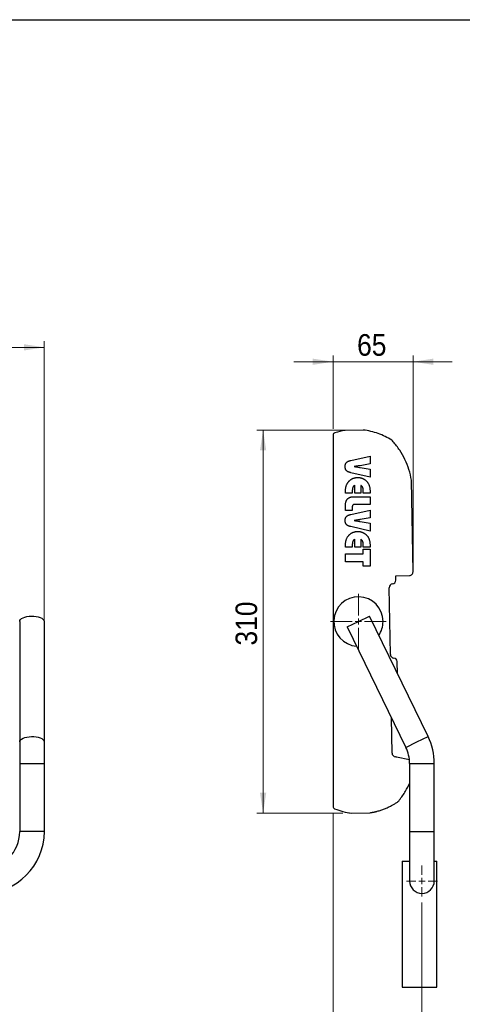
# Model space of a CAD drawing. Header units: millimetres. Extents: x 5 to 415, y 5 to 292.
# Tile 3 of 5: x 138 to 210, y 128 to 287. Entities that reach past the tile are written whole.
import ezdxf

# ---------------------------------------------------------------- set-up
doc = ezdxf.new("R2010")
doc.units = ezdxf.units.MM
doc.linetypes.add('SLD-Centrada-trazos-largos', pattern=[19.05, 15.24, -1.27, 1.27, -1.27])
doc.linetypes.add('SLD-Continua', pattern=[0])
doc.styles.add('SLDTEXTSTYLE0', font='GOTHIC.TTF', dxfattribs={"width": 0.913})
doc.dimstyles.new('SLDDIMSTYLE0', dxfattribs={"dimtxt": 3.5, "dimasz": 3.302, "dimexe": 0, "dimexo": 0.0625, "dimgap": 0.875, "dimtad": 1, "dimdec": 0, "dimlfac": 5, "dimrnd": 1e-09, "dimzin": 12, "dimdsep": 46, "dimtxsty": 'SLDTEXTSTYLE0', "dimsah": 1, "dimcen": 0.09, "dimadec": 0, "dimazin": 3, "dimtfac": 1, "dimtdec": 0, "dimtofl": 0, "dimtmove": 0, "dimatfit": 3, "dimfxl": 1, "dimfrac": 2, "dimtolj": 1, "dimtzin": 12, "dimarcsym": 0})
doc.dimstyles.new('SLDDIMSTYLE1', dxfattribs={"dimtxt": 3.5, "dimasz": 3.302, "dimexe": 0, "dimexo": 0.0625, "dimgap": 0.875, "dimtad": 1, "dimdec": 0, "dimlfac": 5, "dimrnd": 1e-09, "dimzin": 12, "dimdsep": 46, "dimtxsty": 'SLDTEXTSTYLE0', "dimsah": 1, "dimcen": 0.09, "dimadec": 0, "dimazin": 3, "dimtfac": 1, "dimtdec": 0, "dimtmove": 0, "dimatfit": 0, "dimfxl": 1, "dimfrac": 2, "dimtolj": 1, "dimtzin": 12, "dimarcsym": 0})
doc.dimstyles.new('SLDDIMSTYLE2', dxfattribs={"dimtxt": 3.5, "dimasz": 3.302, "dimexe": 0, "dimexo": 0.0625, "dimgap": 0.875, "dimtad": 1, "dimlfac": 5, "dimrnd": 1e-09, "dimzin": 12, "dimdsep": 46, "dimtxsty": 'SLDTEXTSTYLE0', "dimsah": 1, "dimcen": 0.09, "dimadec": 0, "dimazin": 3, "dimtfac": 1, "dimtmove": 0, "dimatfit": 0, "dimfxl": 1, "dimfrac": 2, "dimtolj": 1, "dimtzin": 12, "dimarcsym": 0})
doc.dimstyles.new('SLDDIMSTYLE3', dxfattribs={"dimtxt": 3.5, "dimasz": 3.302, "dimexe": 0, "dimexo": 0.0625, "dimgap": 0.875, "dimtad": 1, "dimlfac": 5, "dimrnd": 1e-09, "dimzin": 12, "dimdsep": 46, "dimtxsty": 'SLDTEXTSTYLE0', "dimsah": 1, "dimcen": 0.09, "dimadec": 0, "dimazin": 3, "dimtfac": 1, "dimtofl": 0, "dimtmove": 0, "dimatfit": 3, "dimfxl": 1, "dimfrac": 2, "dimtolj": 1, "dimtzin": 12, "dimarcsym": 0})

# ---------------------------------------------------------------- blocks, each defined once
blk = doc.blocks.new('_D')
at = {"color": 7, "linetype": 'SLD-Continua', "lineweight": 0}
for p, q in [((191.55, 220.53), (176.5, 220.53)), ((177.5, 158.49), (177.5, 220.53)), ((190.42, 158.49), (176.5, 158.49))]:
    blk.add_line(p, q, dxfattribs=at)
at = {"color": 7, "linetype": 'SLD-Continua', "lineweight": 18}
for points in [[(177.5, 220.53), (176.99, 217.23), (178.01, 217.23)], [(177.5, 158.49), (178.01, 161.79), (176.99, 161.79)]]:
    blk.add_solid(points, dxfattribs=at)
at = {"color": 7, "linetype": 'SLD-Continua', "lineweight": 18, "insert": (173.03, 185.63), "char_height": 3.5, "attachment_point": 1, "rotation": 90, "style": 'SLDTEXTSTYLE0'}
blk.add_mtext('310', dxfattribs=at)
blk = doc.blocks.new('_D_1')
at = {"color": 7, "linetype": 'SLD-Continua', "lineweight": 0}
for p, q in [((188.85, 231.6), (182.5, 231.6)), ((188.85, 220.71), (188.85, 232.6)), ((188.85, 231.6), (201.81, 231.6)), ((201.81, 198.57), (201.81, 232.6)), ((201.81, 231.6), (208.16, 231.6))]:
    blk.add_line(p, q, dxfattribs=at)
at = {"color": 7, "linetype": 'SLD-Continua', "lineweight": 18}
for points in [[(188.85, 231.6), (185.55, 232.1), (185.55, 231.09)], [(201.81, 231.6), (205.11, 231.09), (205.11, 232.1)]]:
    blk.add_solid(points, dxfattribs=at)
at = {"color": 7, "linetype": 'SLD-Continua', "lineweight": 18, "insert": (192.74, 236.07), "char_height": 3.5, "attachment_point": 1, "style": 'SLDTEXTSTYLE0'}
blk.add_mtext('65', dxfattribs=at)
blk = doc.blocks.new('_D_2')
at = {"color": 7, "linetype": 'SLD-Continua', "lineweight": 0}
for p, q in [((188.85, 158.54), (188.85, 115.29)), ((203.25, 143.99), (203.25, 115.29)), ((188.85, 116.29), (182.5, 116.29)), ((188.85, 116.29), (203.25, 116.29)), ((203.25, 116.29), (209.6, 116.29))]:
    blk.add_line(p, q, dxfattribs=at)
at = {"color": 7, "linetype": 'SLD-Continua', "lineweight": 18}
for points in [[(188.85, 116.29), (185.55, 116.8), (185.55, 115.78)], [(203.25, 116.29), (206.55, 115.78), (206.55, 116.8)]]:
    blk.add_solid(points, dxfattribs=at)
at = {"color": 7, "linetype": 'SLD-Continua', "lineweight": 18, "insert": (193.46, 120.76), "char_height": 3.5, "attachment_point": 1, "style": 'SLDTEXTSTYLE0'}
blk.add_mtext('72', dxfattribs=at)
blk = doc.blocks.new('SW_CENTERMARKSYMBOL_0')
at = {"color": 0, "linetype": 'SLD-Continua', "lineweight": 18}
for p, q in [((0, 1), (0, 2.5)), ((-1, 0), (-2.5, 0)), ((0, 0), (-0.5, 0)), ((0, 0), (0, 0.5)), ((0, 0), (0, -0.5)), ((0, 0), (0.5, 0)), ((1, 0), (2.5, 0)), ((0, -1), (0, -2.5))]:
    blk.add_line(p, q, dxfattribs=at)
blk = doc.blocks.new('SW_CENTERMARKSYMBOL_1')
at = {"color": 0, "linetype": 'SLD-Continua', "lineweight": 18}
for p, q in [((0, 1), (0, 4.5)), ((-1, 0), (-4.5, 0)), ((0, 0), (-0.5, 0)), ((0, 0), (0, 0.5)), ((0, 0), (0, -0.5)), ((0, 0), (0.5, 0)), ((1, 0), (4.5, 0)), ((0, -1), (0, -4.5))]:
    blk.add_line(p, q, dxfattribs=at)
blk = doc.blocks.new('_D_10')
at = {"color": 7, "linetype": 'SLD-Continua', "lineweight": 0}
for p, q in [((53.63, 167.51), (53.63, 234.93)), ((142.03, 167.51), (142.03, 234.93)), ((142.03, 233.93), (53.63, 233.93))]:
    blk.add_line(p, q, dxfattribs=at)
at = {"color": 7, "linetype": 'SLD-Continua', "lineweight": 18}
for points in [[(53.63, 233.93), (56.94, 233.42), (56.94, 234.44)], [(142.03, 233.93), (138.73, 234.44), (138.73, 233.42)]]:
    blk.add_solid(points, dxfattribs=at)
at = {"color": 7, "linetype": 'SLD-Continua', "lineweight": 18, "insert": (93.96, 238.4), "char_height": 3.5, "attachment_point": 1, "style": 'SLDTEXTSTYLE0'}
blk.add_mtext('442', dxfattribs=at)

msp = doc.modelspace()

# ---------------------------------------------------------------- linework, layer by layer
at = {"color": 7, "linetype": 'SLD-Continua', "lineweight": 25}
for p, q in [((10, 287), (410, 287)), ((193.7485, 220.5323), (190.7886, 220.4823)), ((188.849, 219.7131), (188.849, 159.5449)), ((191.7084, 215.6103), (194.849, 216.3209)), ((194.849, 216.3209), (194.849, 215.0437)), ((192.3375, 214.6334), (192.2454, 214.6218)), ((194.849, 215.0437), (193.2454, 214.7641)), ((193.2487, 214.4656), (194.849, 214.1917)), ((194.849, 214.1917), (194.849, 212.8998)), ((194.849, 212.8998), (191.7084, 213.6251)), ((201.8081, 197.5654), (201.5581, 212.3448)), ((191.9543, 210.5626), (191.9543, 210.3209)), ((192.3753, 210.3209), (192.3753, 211.584)), ((193.3227, 211.5783), (193.3227, 210.3209)), ((193.7438, 210.3209), (193.7438, 210.5626)), ((190.849, 210.3209), (190.849, 210.4253)), ((191.9543, 210.3209), (190.849, 210.3209)), ((192.2594, 209.7419), (194.849, 209.7419)), ((193.3227, 210.3209), (192.3753, 210.3209)), ((194.849, 210.3209), (193.7438, 210.3209)), ((194.849, 210.4253), (194.849, 210.3209)), ((194.849, 209.7419), (194.849, 208.4787)), ((190.849, 207.4787), (190.849, 208.2616)), ((191.9543, 207.4787), (190.849, 207.4787)), ((191.7084, 206.8735), (194.849, 207.584)), ((191.9543, 208.0807), (191.9543, 207.4787)), ((194.849, 208.4787), (192.3466, 208.4787)), ((194.849, 207.584), (194.849, 206.3069)), ((192.3375, 205.8965), (192.2454, 205.885)), ((194.849, 206.3069), (193.2454, 206.0273)), ((193.2487, 205.7287), (194.849, 205.4549)), ((194.849, 204.163), (191.7084, 204.8883)), ((194.849, 205.4549), (194.849, 204.163)), ((192.3753, 201.584), (192.3753, 202.8472)), ((193.3227, 202.8414), (193.3227, 201.584)), ((190.849, 201.584), (190.849, 201.6884)), ((191.9543, 201.584), (190.849, 201.584)), ((191.9543, 201.8258), (191.9543, 201.584)), ((193.3227, 201.584), (192.3753, 201.584)), ((193.7438, 201.584), (193.7438, 201.8258)), ((194.849, 201.584), (193.7438, 201.584)), ((193.7438, 201.2156), (194.849, 201.2156)), ((193.7438, 200.4787), (193.7438, 201.2156)), ((194.849, 201.6884), (194.849, 201.584)), ((194.849, 201.2156), (194.849, 198.4787)), ((190.849, 200.4787), (193.7438, 200.4787)), ((190.849, 199.2156), (190.849, 200.4787)), ((193.7438, 199.2156), (190.849, 199.2156)), ((193.7438, 198.4787), (193.7438, 199.2156)), ((194.849, 198.4787), (193.7438, 198.4787)), ((199.0187, 196.9181), (201.218, 196.9553)), ((199.0305, 196.2182), (199.0187, 196.9181)), ((198.1337, 184.1971), (197.9509, 195.0039)), ((192.949, 189.5144), (194.7472, 190.3898)), ((204.2401, 170.8917), (194.7472, 190.3898)), ((138.0348, 189.5144), (138.0348, 170.0163)), ((142.0348, 170.0163), (142.0348, 189.5144)), ((191.1508, 188.6389), (192.949, 189.5144)), ((191.1508, 188.6389), (200.6436, 169.1408)), ((199.2868, 181.0656), (199.2538, 183.0201)), ((198.4043, 168.1994), (198.3072, 173.9398)), ((202.4418, 170.0163), (204.2401, 170.8917)), ((138.0348, 170.0163), (138.0348, 166.5144)), ((142.0348, 166.5144), (142.0348, 170.0163)), ((200.6436, 169.1408), (202.4418, 170.0163)), ((201.2173, 167.1307), (199.1321, 167.5751)), ((138.0348, 166.5144), (138.0348, 155.4911)), ((138.0348, 166.5144), (142.0348, 166.5144)), ((142.0348, 155.4911), (142.0348, 166.5144)), ((201.249, 166.5144), (201.249, 155.4911)), ((201.249, 166.5144), (205.249, 166.5144)), ((205.249, 155.4911), (205.249, 166.5144)), ((191.8373, 158.4911), (194.7972, 158.5412)), ((140.0348, 155.4911), (138.0348, 155.4911)), ((142.0348, 155.4911), (140.0348, 155.4911)), ((201.249, 155.4911), (201.249, 147.4911)), ((201.249, 155.4911), (205.249, 155.4911)), ((205.249, 147.4911), (205.249, 155.4911)), ((200.049, 150.6911), (200.049, 130.2911)), ((200.049, 150.6911), (201.249, 150.6911)), ((205.249, 150.6911), (205.649, 150.6911)), ((205.649, 130.2911), (205.649, 150.6911)), ((200.049, 130.2911), (202.849, 130.2911)), ((202.849, 130.2911), (205.649, 130.2911))]:
    msp.add_line(p, q, dxfattribs=at)
at = {"color": 7, "linetype": 'SLD-Centrada-trazos-largos', "lineweight": 18}
for p, q in [((193.7485, 220.5323), (192.554, 220.5323)), ((191.8373, 158.4911), (191.4197, 158.4911))]:
    msp.add_line(p, q, dxfattribs=at)
at = {"color": 7, "linetype": 'SLD-Continua', "lineweight": 25, "flags": 128}
for points in [[(138.0348, 189.5144), (138.071, 189.68), (138.1781, 189.8397), (138.3523, 189.9877), (138.5874, 190.1185), (138.8747, 190.2275), (139.204, 190.3107), (139.5633, 190.3652), (139.9397, 190.3888), (140.3195, 190.3809), (140.689, 190.3417), (141.0348, 190.2725), (141.3446, 190.176), (141.607, 190.0555), (141.8125, 189.9155), (141.9538, 189.761), (142.0258, 189.5976), (142.0348, 189.5144)], [(138.0348, 170.0163), (138.071, 170.1819), (138.1781, 170.3416), (138.3523, 170.4896), (138.5874, 170.6204), (138.8747, 170.7294), (139.204, 170.8126), (139.5633, 170.867), (139.9397, 170.8907), (140.3195, 170.8828), (140.689, 170.8436), (141.0348, 170.7744), (141.3446, 170.6779), (141.607, 170.5574), (141.8125, 170.4174), (141.9538, 170.2629), (142.0258, 170.0995), (142.0348, 170.0163)]]:
    msp.add_lwpolyline(points, dxfattribs=at)
at = {"color": 7, "linetype": 'SLD-Continua', "lineweight": 25}
for centre, radius, start, end in [((189.249, 219.7131), 0.4, 107.592129, 180), ((198.0557, 218.3708), 0.6, 26.566707, 57.404007), ((200.9582, 212.3347), 0.6, 0.969149, 9.71516), ((198.4306, 196.208), 0.6, 275.74934, 0.969149), ((201.2082, 197.5552), 0.6, 270.938906, 0.969149), ((198.5508, 195.0141), 0.6, 95.74934, 180.969149), ((192.949, 189.5144), 4, 0, 265.959545), ((192.949, 189.5144), 4, 325.959545, 0), ((198.7336, 184.2073), 0.6, 180.969149, 266.188958), ((198.6538, 183.0099), 0.6, 0.969149, 86.188958), ((195.249, 166.5144), 10, 0, 25.959545), ((195.249, 166.5144), 6, 0, 25.959545), ((199.0042, 168.2096), 0.6, 180.969149, 266.188958), ((198.9245, 167.0122), 0.6, 69.749334, 86.188958), ((189.249, 159.5517), 0.4, 180.969149, 248.506843), ((199.0288, 160.8472), 0.6, 304.53429, 335.371591), ((132.0348, 155.4911), 6, 270, 0), ((132.0348, 155.4911), 10, 270, 0), ((203.249, 147.4911), 2, 180, 0)]:
    msp.add_arc(centre, radius, start, end, dxfattribs=at)
msp.add_open_spline([(190.7886, 220.4823), (190.2279, 220.3964), (189.671, 220.2665), (189.1281, 220.0944)], degree=3, dxfattribs=at)
for points, knots in [([(198.3789, 218.8763), (198.0336, 219.097), (197.6738, 219.2998), (196.9311, 219.6646), (196.5482, 219.8266), (195.7666, 220.1061), (195.3679, 220.2237), (194.5623, 220.4127), (194.1554, 220.4841), (193.7485, 220.5323)], [0, 0, 0, 0, 0.25, 0.25, 0.5, 0.5, 0.75, 0.75, 1, 1, 1, 1]), ([(201.5496, 212.4359), (201.4529, 213.0004), (201.3168, 213.5636), (200.9663, 214.6712), (200.7518, 215.2155), (200.2494, 216.2692), (199.9616, 216.7786), (199.3219, 217.7483), (198.97, 218.2086), (198.5923, 218.6391)], [0, 0, 0, 0, 0.25, 0.25, 0.5, 0.5, 0.75, 0.75, 1, 1, 1, 1]), ([(190.7964, 214.6218), (190.797, 214.655), (190.7981, 214.7199), (190.8083, 214.8145), (190.8241, 214.9038), (190.8484, 214.987), (190.878, 215.065), (190.9139, 215.1379), (190.958, 215.2045), (191.0079, 215.2666), (191.0661, 215.3234), (191.1323, 215.3765), (191.2078, 215.4246), (191.291, 215.4703), (191.3835, 215.5108), (191.4839, 215.5487), (191.5929, 215.5826), (191.6691, 215.6009), (191.7084, 215.6103)], [0, 0, 0, 0, 0.06704895, 0.131084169, 0.191913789, 0.250109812, 0.305856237, 0.360345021, 0.41395421, 0.466715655, 0.521150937, 0.577889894, 0.637953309, 0.701645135, 0.76957349, 0.841782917, 0.918332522, 1, 1, 1, 1]), ([(191.7084, 213.6251), (191.6691, 213.6345), (191.5929, 213.6528), (191.4839, 213.6867), (191.3835, 213.7246), (191.2913, 213.7654), (191.2073, 213.8097), (191.1326, 213.859), (191.0664, 213.912), (191.0074, 213.9681), (190.9583, 214.031), (190.9137, 214.0976), (190.878, 214.1713), (190.8482, 214.2503), (190.8242, 214.335), (190.8083, 214.4256), (190.7981, 214.5218), (190.797, 214.5878), (190.7964, 214.6218)], [0, 0, 0, 0, 0.08122369, 0.15735731, 0.22917434, 0.29673357, 0.35981772, 0.41985617, 0.4762868, 0.53004104, 0.58294475, 0.63626262, 0.69094852, 0.74690674, 0.80584615, 0.86742874, 0.93166385, 1, 1, 1, 1]), ([(192.2454, 214.6218), (192.3852, 214.6006), (192.6724, 214.5571), (192.9592, 214.5113), (193.1064, 214.4878)], [0, 0, 0, 0, 0.48690311, 1, 1, 1, 1]), ([(193.2454, 214.7641), (193.2325, 214.7619), (193.1996, 214.7563), (193.1397, 214.7464), (193.0582, 214.7342), (192.9554, 214.7196), (192.8313, 214.7012), (192.6857, 214.6808), (192.5187, 214.6578), (192.4003, 214.6418), (192.3375, 214.6334)], [0, 0, 0, 0, 0.042742, 0.10906555, 0.19883301, 0.31205265, 0.44885489, 0.60911214, 0.79282668, 1, 1, 1, 1]), ([(193.1064, 214.4878), (193.1237, 214.4854), (193.1547, 214.4811), (193.1955, 214.4745), (193.2257, 214.4694), (193.2421, 214.4667), (193.2487, 214.4656)], [0, 0, 0, 0, 0.36344061, 0.65261841, 0.86104736, 1, 1, 1, 1]), ([(191.187, 211.9533), (191.211, 211.9881), (191.2584, 212.057), (191.3364, 212.1544), (191.4186, 212.2459), (191.506, 212.3315), (191.598, 212.4116), (191.6954, 212.4846), (191.7969, 212.5524), (191.9028, 212.614), (192.0125, 212.6687), (192.1249, 212.717), (192.2399, 212.757), (192.3574, 212.7902), (192.4774, 212.8157), (192.6, 212.8333), (192.7249, 212.8458), (192.809, 212.8467), (192.8515, 212.8472)], [0, 0, 0, 0, 0.06437995, 0.12734153, 0.18969294, 0.25166751, 0.31350281, 0.37518581, 0.43688011, 0.49915466, 0.56167903, 0.62338321, 0.68528607, 0.74685461, 0.80914454, 0.8720023, 0.93529084, 1, 1, 1, 1]), ([(192.8515, 212.8472), (192.8937, 212.8467), (192.9776, 212.8458), (193.1019, 212.8333), (193.2239, 212.8157), (193.3434, 212.7901), (193.4602, 212.7569), (193.5751, 212.7179), (193.6868, 212.6696), (193.7962, 212.6155), (193.9022, 212.5549), (194.0037, 212.4874), (194.0995, 212.4128), (194.1927, 212.3342), (194.279, 212.2474), (194.362, 212.156), (194.4396, 212.0578), (194.487, 211.9884), (194.511, 211.9533)], [0, 0, 0, 0, 0.06441616, 0.12782696, 0.19039252, 0.25239381, 0.31408129, 0.37557146, 0.43739484, 0.49947927, 0.561665, 0.62347848, 0.68520138, 0.74688319, 0.80927103, 0.8717429, 0.9351537, 1, 1, 1, 1]), ([(190.849, 210.4253), (190.8497, 210.5073), (190.851, 210.6663), (190.8686, 210.8967), (190.8927, 211.1116), (190.9297, 211.3106), (190.9774, 211.4938), (191.0344, 211.6623), (191.1027, 211.8158), (191.1594, 211.9083), (191.187, 211.9533)], [0, 0, 0, 0, 0.15508681, 0.30065931, 0.4369602, 0.56409813, 0.68308723, 0.79493245, 0.90029623, 1, 1, 1, 1]), ([(192.3753, 211.584), (192.3389, 211.5613), (192.2676, 211.5169), (192.1765, 211.4325), (192.1014, 211.3375), (192.0547, 211.2476), (192.0252, 211.169), (192.0066, 211.1026), (191.9901, 211.0296), (191.9774, 210.9496), (191.9665, 210.863), (191.9593, 210.7691), (191.9554, 210.6682), (191.9547, 210.5985), (191.9543, 210.5626)], [0, 0, 0, 0, 0.11014705, 0.21530132, 0.31714039, 0.41982313, 0.47396941, 0.53258323, 0.59681539, 0.66604082, 0.74054101, 0.8210638, 0.90774569, 1, 1, 1, 1]), ([(193.7438, 210.5626), (193.7434, 210.598), (193.7427, 210.6666), (193.7387, 210.7661), (193.7315, 210.8592), (193.7207, 210.9453), (193.708, 211.0244), (193.6914, 211.0967), (193.672, 211.1621), (193.6425, 211.2402), (193.5953, 211.3295), (193.5211, 211.4248), (193.4299, 211.5096), (193.3591, 211.5549), (193.3227, 211.5783)], [0, 0, 0, 0, 0.09137983, 0.17715554, 0.25744527, 0.3323831, 0.40131644, 0.46454458, 0.52370233, 0.57750408, 0.68016397, 0.7831605, 0.88841184, 1, 1, 1, 1]), ([(194.511, 211.9533), (194.5383, 211.9083), (194.5945, 211.8158), (194.6618, 211.6621), (194.7191, 211.4939), (194.7665, 211.3105), (194.8046, 211.1117), (194.8296, 210.8967), (194.8469, 210.6663), (194.8483, 210.5073), (194.849, 210.4253)], [0, 0, 0, 0, 0.09947454, 0.20465818, 0.31653871, 0.43556538, 0.56283969, 0.69924577, 0.84486423, 1, 1, 1, 1]), ([(190.849, 208.2616), (190.8502, 208.3228), (190.8525, 208.4409), (190.8679, 208.6122), (190.8945, 208.771), (190.9328, 208.9175), (190.9794, 209.0523), (191.0395, 209.1742), (191.109, 209.2843), (191.1907, 209.3819), (191.2839, 209.4671), (191.388, 209.5421), (191.5053, 209.6033), (191.6334, 209.6547), (191.7735, 209.6937), (191.925, 209.7225), (192.0885, 209.7386), (192.2012, 209.7408), (192.2594, 209.7419)], [0, 0, 0, 0, 0.07788582, 0.1504516, 0.2188041, 0.28264592, 0.34304285, 0.40018418, 0.45528542, 0.50856397, 0.56168217, 0.6157362, 0.67148825, 0.72976568, 0.79109566, 0.85648029, 0.9259522, 1, 1, 1, 1]), ([(192.3466, 208.4787), (192.3155, 208.478), (192.2567, 208.4765), (192.1751, 208.4572), (192.1051, 208.427), (192.0483, 208.3823), (192.0054, 208.3241), (191.9747, 208.254), (191.9569, 208.1712), (191.9552, 208.1121), (191.9543, 208.0807)], [0, 0, 0, 0, 0.145005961, 0.273933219, 0.389153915, 0.498569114, 0.607435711, 0.72382504, 0.853715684, 1, 1, 1, 1]), ([(190.7964, 205.885), (190.797, 205.9182), (190.7981, 205.9831), (190.8083, 206.0777), (190.8241, 206.167), (190.8484, 206.2502), (190.878, 206.3282), (190.9139, 206.4011), (190.958, 206.4676), (191.0079, 206.5298), (191.0661, 206.5866), (191.1323, 206.6397), (191.2078, 206.6878), (191.291, 206.7334), (191.3835, 206.774), (191.4839, 206.8119), (191.5929, 206.8458), (191.6691, 206.8641), (191.7084, 206.8735)], [0, 0, 0, 0, 0.06704895, 0.13108417, 0.19191379, 0.25010981, 0.30585624, 0.36034502, 0.41395421, 0.46671565, 0.52115094, 0.57788989, 0.63795331, 0.70164513, 0.76957349, 0.84178292, 0.91833252, 1, 1, 1, 1]), ([(191.7084, 204.8883), (191.6691, 204.8977), (191.5929, 204.916), (191.4839, 204.9499), (191.3835, 204.9877), (191.2913, 205.0286), (191.2073, 205.0729), (191.1326, 205.1222), (191.0664, 205.1752), (191.0074, 205.2312), (190.9583, 205.2942), (190.9137, 205.3608), (190.878, 205.4345), (190.8482, 205.5135), (190.8242, 205.5981), (190.8083, 205.6888), (190.7981, 205.785), (190.797, 205.851), (190.7964, 205.885)], [0, 0, 0, 0, 0.081223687, 0.157357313, 0.229174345, 0.296733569, 0.359817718, 0.419856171, 0.476286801, 0.530041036, 0.582944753, 0.636262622, 0.690948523, 0.746906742, 0.805846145, 0.867428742, 0.931663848, 1, 1, 1, 1]), ([(192.2454, 205.885), (192.3852, 205.8638), (192.6724, 205.8202), (192.9592, 205.7744), (193.1064, 205.7509)], [0, 0, 0, 0, 0.48690311, 1, 1, 1, 1]), ([(193.2454, 206.0273), (193.2325, 206.0251), (193.1996, 206.0194), (193.1397, 206.0095), (193.0582, 205.9973), (192.9554, 205.9828), (192.8313, 205.9644), (192.6857, 205.944), (192.5187, 205.9209), (192.4003, 205.905), (192.3375, 205.8965)], [0, 0, 0, 0, 0.042742, 0.10906555, 0.19883301, 0.31205265, 0.44885489, 0.60911214, 0.79282668, 1, 1, 1, 1]), ([(193.1064, 205.7509), (193.1237, 205.7486), (193.1547, 205.7443), (193.1955, 205.7376), (193.2257, 205.7326), (193.2421, 205.7298), (193.2487, 205.7287)], [0, 0, 0, 0, 0.36344061, 0.65261841, 0.86104736, 1, 1, 1, 1]), ([(190.849, 201.6884), (190.8497, 201.7704), (190.851, 201.9294), (190.8686, 202.1598), (190.8927, 202.3748), (190.9297, 202.5737), (190.9774, 202.757), (191.0344, 202.9255), (191.1027, 203.079), (191.1594, 203.1714), (191.187, 203.2164)], [0, 0, 0, 0, 0.15508681, 0.30065931, 0.4369602, 0.56409813, 0.68308723, 0.79493245, 0.90029623, 1, 1, 1, 1]), ([(191.187, 203.2164), (191.211, 203.2513), (191.2584, 203.3202), (191.3364, 203.4175), (191.4186, 203.5091), (191.506, 203.5947), (191.598, 203.6747), (191.6954, 203.7477), (191.7969, 203.8156), (191.9028, 203.8772), (192.0125, 203.9319), (192.1249, 203.9801), (192.2399, 204.0201), (192.3574, 204.0534), (192.4774, 204.0788), (192.6, 204.0964), (192.7249, 204.109), (192.809, 204.1099), (192.8515, 204.1103)], [0, 0, 0, 0, 0.06437995, 0.12734153, 0.18969294, 0.25166751, 0.31350281, 0.37518581, 0.43688011, 0.49915466, 0.56167903, 0.62338321, 0.68528607, 0.74685461, 0.80914454, 0.8720023, 0.93529084, 1, 1, 1, 1]), ([(192.3753, 202.8472), (192.3389, 202.8244), (192.2676, 202.78), (192.1765, 202.6956), (192.1014, 202.6006), (192.0547, 202.5108), (192.0252, 202.4322), (192.0066, 202.3657), (191.9901, 202.2928), (191.9774, 202.2128), (191.9665, 202.1262), (191.9593, 202.0323), (191.9554, 201.9314), (191.9547, 201.8617), (191.9543, 201.8258)], [0, 0, 0, 0, 0.11014705, 0.21530132, 0.31714039, 0.41982313, 0.47396941, 0.53258323, 0.59681539, 0.66604082, 0.74054101, 0.8210638, 0.90774569, 1, 1, 1, 1]), ([(192.8515, 204.1103), (192.8937, 204.1099), (192.9776, 204.1089), (193.1019, 204.0965), (193.2239, 204.0788), (193.3434, 204.0533), (193.4602, 204.02), (193.5751, 203.981), (193.6868, 203.9327), (193.7962, 203.8787), (193.9022, 203.818), (194.0037, 203.7506), (194.0995, 203.6759), (194.1927, 203.5973), (194.279, 203.5106), (194.362, 203.4192), (194.4396, 203.3209), (194.487, 203.2515), (194.511, 203.2164)], [0, 0, 0, 0, 0.06441616, 0.12782696, 0.19039252, 0.25239381, 0.31408129, 0.37557146, 0.43739484, 0.49947927, 0.561665, 0.62347848, 0.68520138, 0.74688319, 0.80927103, 0.8717429, 0.9351537, 1, 1, 1, 1]), ([(193.7438, 201.8258), (193.7434, 201.8611), (193.7427, 201.9297), (193.7387, 202.0293), (193.7315, 202.1223), (193.7207, 202.2084), (193.708, 202.2876), (193.6914, 202.3598), (193.672, 202.4252), (193.6425, 202.5034), (193.5953, 202.5926), (193.5211, 202.688), (193.4299, 202.7728), (193.3591, 202.8181), (193.3227, 202.8414)], [0, 0, 0, 0, 0.09137983, 0.17715554, 0.25744527, 0.3323831, 0.40131644, 0.46454458, 0.52370233, 0.57750408, 0.68016397, 0.7831605, 0.88841184, 1, 1, 1, 1]), ([(194.511, 203.2164), (194.5383, 203.1714), (194.5945, 203.0789), (194.6618, 202.9253), (194.7191, 202.757), (194.7665, 202.5736), (194.8046, 202.3749), (194.8296, 202.1599), (194.8469, 201.9294), (194.8483, 201.7704), (194.849, 201.6884)], [0, 0, 0, 0, 0.09947454, 0.20465818, 0.31653871, 0.43556538, 0.56283969, 0.69924577, 0.84486423, 1, 1, 1, 1]), ([(199.5742, 160.5972), (199.9364, 161.0687), (200.5874, 161.9163), (201.0457, 162.8808), (201.249, 163.3088)], [0, 0, 0, 0, 0.55628821, 1, 1, 1, 1]), ([(194.7972, 158.5412), (194.8481, 158.5492), (194.9498, 158.5652), (195.102, 158.5919), (195.2538, 158.6206), (195.4051, 158.6514), (195.556, 158.6844), (195.7064, 158.7195), (195.8564, 158.7567), (196.1565, 158.8356), (196.6031, 158.9701), (197.1877, 159.1829), (197.7594, 159.4283), (198.2045, 159.65), (198.5308, 159.829), (198.7448, 159.9526), (198.9559, 160.0811), (199.1643, 160.2141), (199.3007, 160.3066), (199.3689, 160.3529)], [0, 0, 0, 0, 0.03117159, 0.06232542, 0.09346764, 0.12460439, 0.15574183, 0.18688612, 0.21804339, 0.2492198, 0.37459964, 0.50000157, 0.62538142, 0.75078334, 0.80064835, 0.85047732, 0.90029545, 0.95012794, 1, 1, 1, 1]), ([(189.1024, 159.1795), (189.5397, 159.0073), (189.99, 158.8625), (190.9054, 158.6321), (191.3705, 158.5465), (191.8373, 158.4911)], [0, 0, 0, 0, 0.5, 0.5, 1, 1, 1, 1])]:
    msp.add_open_spline(points, degree=3, knots=knots, dxfattribs=at)

# ---------------------------------------------------------------- block references
at = {"color": 7, "linetype": 'Continuous', "lineweight": 0}
for name, p in [('SW_CENTERMARKSYMBOL_1', (192.949, 189.5144)), ('SW_CENTERMARKSYMBOL_0', (203.249, 147.4911))]:
    msp.add_blockref(name, p, dxfattribs=at)

# ---------------------------------------------------------------- dimensions: what is measured, and where the dimension line sits
at = {"color": 7, "linetype": 'SLD-Continua', "lineweight": 18}
for base, p1, p2, dimstyle, picture, middle in [((53.6348, 233.9328), (142.0348, 166.5144), (53.6348, 166.5144), 'SLDDIMSTYLE3', '_D_10', (97.8348, 233.9328)), ((201.8081, 231.5956), (188.849, 219.7131), (201.8081, 197.5654), 'SLDDIMSTYLE1', '_D_1', (195.3286, 231.5956)), ((203.249, 116.2911), (188.849, 159.5449), (203.249, 144.9911), 'SLDDIMSTYLE2', '_D_2', (196.049, 116.2911))]:
    dim = msp.add_linear_dim(base=base, p1=p1, p2=p2, dimstyle=dimstyle, dxfattribs=at)
    dim.commit()
    dim.dimension.update_dxf_attribs({"geometry": picture, "text_midpoint": middle, "dimtype": 160})
dim = msp.add_linear_dim(base=(177.5019, 220.5323), p1=(191.4197, 158.4911), p2=(192.554, 220.5323), angle=90, dimstyle='SLDDIMSTYLE0', dxfattribs=at)
dim.commit()
dim.dimension.update_dxf_attribs({"geometry": '_D', "text_midpoint": (177.5019, 189.5117), "dimtype": 160})

doc.saveas('drawing.dxf')
